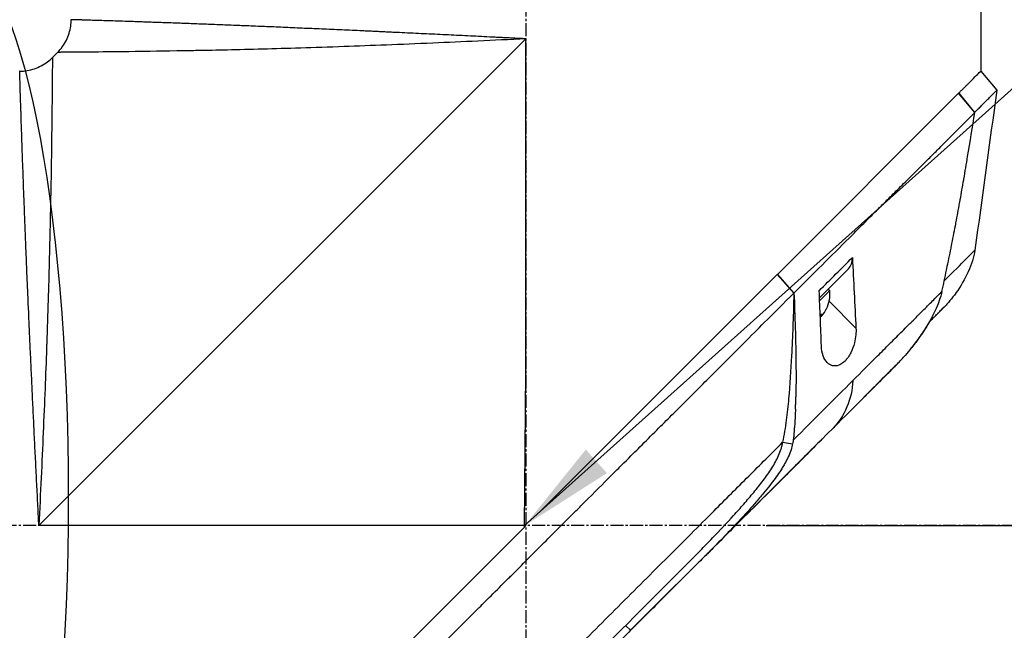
# Model space of a CAD drawing. Header units: millimetres. Extents: x 0 to 5219, y 0 to 2970.
# Tile 133 of 229: x 1943 to 2070, y 1537 to 1616. Entities that reach past the tile are written whole.
import ezdxf

# ---------------------------------------------------------------- set-up
doc = ezdxf.new("R2010")
doc.units = ezdxf.units.MM
doc.header["$LTSCALE"] = 0.2
doc.linetypes.add('CENTER2', pattern=[1.125, 0.75, -0.125, 0.125, -0.125])
doc.layers.add('02_Center Line', color=1, linetype='CENTER2')
doc.layers.add('13_After Rev.Num.', color=6, linetype='Continuous')
doc.styles.add('Rainbow-5.0 Style', font='malgunsl.ttf')
doc.dimstyles.new('Rainbow-5.0 Style', dxfattribs={"dimtxt": 4, "dimasz": 2.5, "dimexe": 1, "dimexo": 1, "dimgap": 1, "dimtad": 1, "dimdsep": 46, "dimtxsty": 'Rainbow-5.0 Style', "dimcen": 0, "dimclrd": 251, "dimclre": 251, "dimclrt": 7, "dimazin": 3, "dimtp": 0.1, "dimtm": 0.1, "dimtfac": 0.61, "dimtmove": 0, "dimatfit": 3, "dimfxl": 1, "dimlwd": -1, "dimlwe": -1, "dimarcsym": 1})

# ---------------------------------------------------------------- blocks, each defined once
blk = doc.blocks.new('*D127')
at = {"color": 251, "linetype": 'ByBlock', "transparency": 16777216}
for p, q in [((2008.36, 1842.07), (2008.36, 1758.5)), ((1859.96, 1614.21), (1859.96, 1766.5)), ((1998.36, 1762.5), (1869.96, 1762.5))]:
    blk.add_line(p, q, dxfattribs=at)
at = {"color": 251, "transparency": 16777216}
for points in [[(1869.96, 1764.17), (1869.96, 1760.84), (1859.96, 1762.5)], [(1998.36, 1764.17), (1998.36, 1760.84), (2008.36, 1762.5)]]:
    blk.add_solid(points, dxfattribs=at)
at = {"layer": 'Defpoints', "color": 0, "transparency": 16777216}
for p in [(2008.36, 1846.07), (1859.96, 1762.5), (1859.96, 1610.21)]:
    blk.add_point(p, dxfattribs=at)
at = {"color": 7, "transparency": 16777216, "insert": (1934.16, 1774.82), "char_height": 16, "attachment_point": 5, "style": 'Rainbow-5.0 Style'}
blk.add_mtext('148.4', dxfattribs=at)
blk = doc.blocks.new('*D130')
at = {"color": 251, "linetype": 'ByBlock', "transparency": 16777216}
for p, q in [((2039.53, 1550.6), (2204.65, 1550.6)), ((2200.65, 947.9), (2200.65, 1540.6)), ((2130.07, 937.9), (2204.65, 937.9))]:
    blk.add_line(p, q, dxfattribs=at)
at = {"color": 251, "transparency": 16777216}
for points in [[(2198.98, 1540.6), (2202.31, 1540.6), (2200.65, 1550.6)], [(2198.98, 947.9), (2202.31, 947.9), (2200.65, 937.9)]]:
    blk.add_solid(points, dxfattribs=at)
at = {"layer": 'Defpoints', "color": 0, "transparency": 16777216}
for p in [(2035.53, 1550.6), (2200.65, 1550.6), (2126.07, 937.9)]:
    blk.add_point(p, dxfattribs=at)
at = {"color": 7, "transparency": 16777216, "insert": (2188.33, 1244.25), "char_height": 16, "attachment_point": 5, "rotation": 90, "style": 'Rainbow-5.0 Style'}
blk.add_mtext('612.7', dxfattribs=at)
blk = doc.blocks.new('*D131')
at = {"color": 251, "linetype": 'ByBlock', "transparency": 16777216}
for p, q in [((2039.53, 2120.75), (2204.65, 2120.75)), ((2200.65, 1560.6), (2200.65, 2110.75)), ((2039.53, 1550.6), (2204.65, 1550.6))]:
    blk.add_line(p, q, dxfattribs=at)
at = {"color": 251, "transparency": 16777216}
for points in [[(2198.98, 2110.75), (2202.31, 2110.75), (2200.65, 2120.75)], [(2198.98, 1560.6), (2202.31, 1560.6), (2200.65, 1550.6)]]:
    blk.add_solid(points, dxfattribs=at)
at = {"layer": 'Defpoints', "color": 0, "transparency": 16777216}
for p in [(2035.53, 2120.75), (2200.65, 2120.75), (2035.53, 1550.6)]:
    blk.add_point(p, dxfattribs=at)
at = {"color": 7, "transparency": 16777216, "insert": (2188.32, 1835.67), "char_height": 16, "attachment_point": 5, "rotation": 90, "style": 'Rainbow-5.0 Style'}
blk.add_mtext('570.15', dxfattribs=at)
blk = doc.blocks.new('*D133')
at = {"color": 251, "linetype": 'ByBlock', "transparency": 16777216}
for p, q in [((1954.2, 2237.9), (2273.94, 2237.9)), ((2269.94, 947.9), (2269.94, 2227.9)), ((2130.07, 937.9), (2273.94, 937.9))]:
    blk.add_line(p, q, dxfattribs=at)
at = {"color": 251, "transparency": 16777216}
for points in [[(2268.28, 2227.9), (2271.61, 2227.9), (2269.94, 2237.9)], [(2268.28, 947.9), (2271.61, 947.9), (2269.94, 937.9)]]:
    blk.add_solid(points, dxfattribs=at)
at = {"layer": 'Defpoints', "color": 0, "transparency": 16777216}
for p in [(1950.2, 2237.9), (2269.94, 2237.9), (2126.07, 937.9)]:
    blk.add_point(p, dxfattribs=at)
at = {"color": 7, "transparency": 16777216, "insert": (2257.62, 1587.9), "char_height": 16, "attachment_point": 5, "rotation": 90, "style": 'Rainbow-5.0 Style'}
blk.add_mtext('1300', dxfattribs=at)
blk = doc.blocks.new('Blk$A22R2-4W24X')
for p, q in [((19.9, 883.9), (19.9, 868.7)), ((-102.3, 809.7), (-39.1, 872.9)), ((-42.18, 872.75), (-42.18, 872.75)), ((-40.6, 872.83), (-40.6, 872.83)), ((-39.1, 829.7), (-39.1, 872.9)), ((-100.54, 870.46), (-99.86, 871.14)), ((19.91, 868.71), (21.98, 866.22)), ((-6.48, 842.32), (17.03, 865.83)), ((17.04, 865.84), (17.03, 865.83)), ((19.12, 863.33), (17.03, 865.83)), ((17.04, 865.84), (19.11, 863.35)), ((19.11, 863.33), (19.11, 863.33)), ((15.9, 860.09), (15.9, 860.09)), ((12.36, 856.56), (12.36, 856.56)), ((10.26, 854.47), (10.26, 854.47)), ((19.14, 845.46), (19.14, 845.46)), ((-0.65, 843.57), (-0.65, 843.57)), ((-0.34, 843.89), (-0.34, 843.89)), ((-37.14, 811.66), (-6.5, 842.3)), ((-6.48, 842.32), (-6.5, 842.3)), ((-4.35, 839.89), (-6.5, 842.3)), ((-6.48, 842.32), (-4.33, 839.9)), ((-1.02, 839.29), (2.74, 843.06)), ((-4.35, 839.89), (-4.33, 839.9)), ((-1.06, 840.19), (-1.06, 840.19)), ((-1.01, 838.89), (0.32, 840.21)), ((0.11, 840.42), (0.32, 840.21)), ((0.22, 838.83), (3.71, 835.34)), ((-0.93, 837.03), (-0.78, 836.88)), ((-0.93, 837.03), (-0.78, 836.89)), ((-0.88, 837.1), (-0.72, 836.95)), ((-0.72, 836.95), (-0.72, 836.95)), ((15.06, 837.98), (15.06, 837.98)), ((-8.81, 835.43), (-8.81, 835.43)), ((-39.28, 809.53), (-39.1, 829.7)), ((8.64, 830.26), (5.63, 827.25)), ((6.12, 827.74), (6.12, 827.74)), ((-5.8, 820.52), (-4.51, 820.32)), ((-1.56, 820.07), (-25.52, 796.11)), ((-9.29, 814.33), (-9.29, 814.33)), ((-10.82, 812.52), (-10.82, 812.52)), ((-39.27, 809.7), (-102.3, 809.7)), ((-61.77, 787.03), (-39.28, 809.52)), ((-39.28, 809.52), (-39.1, 809.7)), ((-39.28, 809.53), (-39.1, 809.7)), ((-39.28, 809.52), (-39.28, 809.53)), ((-12.33, 809.3), (-11.86, 809.77)), ((-15.93, 807.03), (-15.93, 807.03)), ((-26.18, 796.74), (-25.52, 796.11)), ((-25.52, 796.11), (-25.52, 796.11))]:
    blk.add_line(p, q)
blk.add_arc((-4.18, 839.84), 4.52, 333.8415, 4.7607)
for centre, major_axis, ratio, start_param, end_param in [((0.61, 845.18), (2.13, -2.12), 0.723632, 6.280692, 6.957578), ((-4.06, 839.96), (3.03, -3.03), 0.992631, 0.034611, 0.084786), ((-4.07, 839.95), (3.03, -3.03), 0.993432, 0.036966, 0.084786), ((-3.93, 840.09), (3.19, -3.19), 0.121179, 6.044805, 6.202632), ((-3.93, 840.09), (3.19, -3.19), 0.121179, 0.080554, 0.3277), ((-3.93, 840.09), (3.19, -3.19), 0.114426, 0.080554, 0.3277), ((-4.21, 839.81), (3.19, -3.19), 0.993432, 0.080554, 0.099166), ((-4.21, 839.81), (3.19, -3.19), 0.992631, 0.080554, 0.081105), ((-3.93, 840.09), (3.19, -3.19), 0.114426, 6.202081, 6.202632), ((-4.15, 839.87), (3.19, -3.19), 0.992631, 0.080554, 0.3277), ((-4.15, 839.87), (3.19, -3.19), 0.993432, 0.080554, 0.3277), ((-3.16, 840.86), (3.03, -3.03), 0.114426, 6.282033, 6.367971), ((-3.16, 840.85), (3.03, -3.03), 0.121179, 6.279895, 6.284337), ((-3.16, 840.85), (3.03, -3.03), 0.121179, 0.041364, 0.084786), ((-80.82, 740.8), (97.82, 97.82), 0.000026, 0.415264, 0.47744), ((-36.42, 788.81), (62.35, 62.35), 0.000017, 5.251204, 5.40296), ((-35.09, 811.38), (-2.1, 2.14), 0.047046, 2.123062, 2.123097), ((-35.33, 786.29), (62.93, 62.93), 0.000051, 1.192389, 1.260494)]:
    blk.add_ellipse(centre, major_axis=major_axis, ratio=ratio, start_param=start_param, end_param=end_param)
for points, knots in [([(-99.86, 871.14), (-99.4, 871.6), (-99.01, 872.14), (-98.44, 873.29), (-98.25, 873.92), (-98.12, 874.83), (-98.1, 875.11), (-98.1, 875.39)], [0, 0, 0, 0, 0.1945418, 0.1945418, 0.385603, 0.385603, 0.4694914, 0.4694914, 0.4694914, 0.4694914]), ([(-39.1, 872.9), (-39.11, 872.9), (-39.14, 872.9), (-39.21, 872.91), (-39.31, 872.91), (-39.46, 872.92), (-39.65, 872.93), (-39.89, 872.94), (-40.19, 872.95), (-40.68, 872.98), (-41.28, 873.01), (-42.01, 873.04), (-42.73, 873.08), (-43.69, 873.13), (-44.89, 873.19), (-46.32, 873.26), (-47.75, 873.33), (-49.17, 873.4), (-51.06, 873.49), (-52.94, 873.58), (-54.8, 873.67), (-55.96, 873.72), (-56.88, 873.77), (-57.57, 873.8), (-58.26, 873.83), (-58.95, 873.87), (-59.64, 873.9), (-60.55, 873.94), (-61.67, 873.99), (-63, 874.05), (-64.75, 874.13), (-66.9, 874.22), (-68.98, 874.31), (-70.62, 874.38), (-71.83, 874.44), (-73.02, 874.49), (-74.2, 874.53), (-75.17, 874.57), (-75.93, 874.6), (-76.69, 874.63), (-77.62, 874.67), (-78.7, 874.71), (-79.76, 874.75), (-81.14, 874.81), (-82.8, 874.87), (-84.37, 874.93), (-85.57, 874.97), (-86.45, 875), (-87.3, 875.03), (-88.12, 875.06), (-88.78, 875.08), (-89.3, 875.1), (-89.81, 875.12), (-90.42, 875.14), (-91.35, 875.17), (-92.44, 875.21), (-93.61, 875.24), (-94.65, 875.28), (-95.41, 875.3), (-95.95, 875.32), (-96.26, 875.33), (-96.49, 875.34), (-96.65, 875.34), (-96.81, 875.35), (-97.01, 875.35), (-97.23, 875.36), (-97.54, 875.37), (-97.78, 875.38), (-97.94, 875.38), (-98.03, 875.38), (-98.08, 875.38), (-98.1, 875.39), (-98.1, 875.39), (-98.1, 875.39), (-98.1, 875.39)], [-0.0000644, -0.0000644, -0.0000644, -0.0000644, -0.0000148, 0.0000348, 0.000134, 0.0003324, 0.0005308, 0.0007292, 0.001126, 0.0015228, 0.0023163, 0.0031099, 0.0039035, 0.0046971, 0.0062842, 0.0078714, 0.0094585, 0.0110457, 0.0126328, 0.0158071, 0.0173942, 0.0189814, 0.019775, 0.0205685, 0.0213621, 0.0221557, 0.0229493, 0.0237428, 0.02533, 0.0269171, 0.0285043, 0.0316786, 0.0348529, 0.03644, 0.0380272, 0.0396143, 0.0412015, 0.0427886, 0.0435822, 0.0443758, 0.0459629, 0.04755, 0.0491372, 0.0507243, 0.0538986, 0.0570729, 0.0586601, 0.0602472, 0.0618344, 0.0634215, 0.0650087, 0.0658022, 0.0665958, 0.068183, 0.0697701, 0.0729444, 0.0761187, 0.079293, 0.0824673, 0.0840544, 0.0856416, 0.0864352, 0.0872287, 0.0880223, 0.0888159, 0.090403, 0.0919902, 0.0951645, 0.0967516, 0.0983388, 0.0999259, 0.1007195, 0.1015131, 0.1015159, 0.1015159, 0.1015159, 0.1015159]), ([(-39.1, 872.9), (-43.37, 872.69), (-47.41, 872.51), (-51.17, 872.34), (-55.38, 872.16), (-59.23, 872.01), (-62.69, 871.89), (-66.71, 871.74), (-70.2, 871.64), (-73.22, 871.56), (-76.57, 871.47), (-79.33, 871.41), (-81.61, 871.37), (-81.87, 871.37), (-82.12, 871.36), (-82.36, 871.36), (-85.21, 871.3), (-87.47, 871.27), (-89.29, 871.25), (-89.47, 871.25), (-89.64, 871.24), (-89.82, 871.24), (-92.04, 871.21), (-93.74, 871.19), (-95.06, 871.18), (-95.15, 871.18), (-95.24, 871.18), (-95.33, 871.18), (-95.99, 871.17), (-96.59, 871.17), (-97.13, 871.16), (-97.48, 871.16), (-98.07, 871.16), (-98.64, 871.15), (-98.67, 871.15), (-98.69, 871.15), (-98.72, 871.15), (-99.19, 871.15), (-99.42, 871.15), (-99.55, 871.14), (-99.77, 871.14), (-99.86, 871.14), (-99.86, 871.14), (-99.86, 871.14), (-99.86, 871.14), (-99.86, 871.14)], [0, 0, 0, 0, 0.0513847, 0.0513847, 0.0513847, 0.1089687, 0.1089687, 0.1089687, 0.1757473, 0.1757473, 0.1757473, 0.25, 0.25, 0.25, 0.2549863, 0.2549863, 0.2549863, 0.3125, 0.3125, 0.3125, 0.3170092, 0.3170092, 0.3170092, 0.375, 0.375, 0.375, 0.3786541, 0.3786541, 0.3786541, 0.40625, 0.40625, 0.40625, 0.4375, 0.4375, 0.4375, 0.4390424, 0.4390424, 0.4390424, 0.46875, 0.46875, 0.46875, 0.5, 0.5, 0.5, 0.5000148, 0.5000148, 0.5000148, 0.5000148]), ([(-104.79, 868.7), (-104.14, 868.7), (-103.48, 868.81), (-102.26, 869.22), (-101.68, 869.52), (-100.95, 870.08), (-100.74, 870.26), (-100.54, 870.46)], [0, 0, 0, 0, 0.1945418, 0.1945418, 0.385603, 0.385603, 0.4694914, 0.4694914, 0.4694914, 0.4694914]), ([(-100.54, 870.46), (-100.54, 870.46), (-100.54, 870.37), (-100.54, 870.16), (-100.55, 870.02), (-100.55, 869.79), (-100.55, 869.32), (-100.55, 869.3), (-100.55, 869.28), (-100.55, 869.27), (-100.56, 868.69), (-100.56, 868.1), (-100.56, 867.79), (-100.57, 867.23), (-100.57, 866.61), (-100.58, 865.93), (-100.58, 865.87), (-100.58, 865.81), (-100.58, 865.76), (-100.59, 864.42), (-100.61, 862.68), (-100.64, 860.42), (-100.64, 860.3), (-100.64, 860.18), (-100.65, 860.06), (-100.67, 858.22), (-100.7, 855.9), (-100.76, 852.96), (-100.76, 852.8), (-100.76, 852.63), (-100.77, 852.46), (-100.81, 850.15), (-100.87, 847.32), (-100.96, 843.82), (-101.03, 840.82), (-101.14, 837.32), (-101.28, 833.3), (-101.29, 833.1), (-101.3, 832.91), (-101.3, 832.71), (-101.42, 829.37), (-101.57, 825.72), (-101.74, 821.77), (-101.9, 817.99), (-102.09, 813.94), (-102.3, 809.7)], [0.5000431, 0.5000431, 0.5000431, 0.5000431, 0.53125, 0.53125, 0.53125, 0.5614637, 0.5614637, 0.5614637, 0.5625, 0.5625, 0.5625, 0.59375, 0.59375, 0.59375, 0.6225557, 0.6225557, 0.6225557, 0.625, 0.625, 0.625, 0.6844623, 0.6844623, 0.6844623, 0.6875, 0.6875, 0.6875, 0.7466289, 0.7466289, 0.7466289, 0.75, 0.75, 0.75, 0.8157706, 0.8157706, 0.8157706, 0.8722986, 0.8722986, 0.8722986, 0.875, 0.875, 0.875, 0.9388377, 0.9388377, 0.9388377, 1, 1, 1, 1]), ([(-102.3, 809.7), (-102.31, 809.82), (-102.31, 809.94), (-102.32, 810.06), (-102.32, 810.19), (-102.33, 810.31), (-102.34, 810.43), (-102.35, 810.67), (-102.36, 810.91), (-102.37, 811.16), (-102.39, 811.64), (-102.42, 812.12), (-102.44, 812.61), (-102.47, 813.09), (-102.49, 813.57), (-102.51, 814.05), (-102.54, 814.53), (-102.56, 815.01), (-102.59, 815.49), (-102.63, 816.45), (-102.68, 817.4), (-102.73, 818.35), (-102.78, 819.3), (-102.82, 820.24), (-102.87, 821.19), (-102.91, 822.13), (-102.96, 823.06), (-103, 824), (-103.05, 824.93), (-103.09, 825.86), (-103.14, 826.79), (-103.16, 827.25), (-103.18, 827.71), (-103.2, 828.17), (-103.22, 828.63), (-103.24, 829.09), (-103.27, 829.55), (-103.31, 830.47), (-103.35, 831.37), (-103.39, 832.26), (-103.43, 833.16), (-103.47, 834.04), (-103.51, 834.91), (-103.55, 835.78), (-103.59, 836.64), (-103.62, 837.48), (-103.66, 838.33), (-103.7, 839.16), (-103.73, 839.99), (-103.77, 840.81), (-103.8, 841.63), (-103.84, 842.43), (-103.87, 843.23), (-103.9, 844.02), (-103.93, 844.8), (-103.95, 845.19), (-103.96, 845.57), (-103.98, 845.95), (-104, 846.34), (-104.01, 846.72), (-104.03, 847.09), (-104.06, 847.85), (-104.08, 848.58), (-104.11, 849.3), (-104.14, 850.01), (-104.17, 850.71), (-104.19, 851.39), (-104.22, 852.07), (-104.24, 852.74), (-104.27, 853.38), (-104.29, 854.03), (-104.31, 854.65), (-104.34, 855.26), (-104.36, 855.88), (-104.38, 856.47), (-104.4, 857.04), (-104.42, 857.62), (-104.44, 858.18), (-104.46, 858.72), (-104.47, 858.99), (-104.48, 859.25), (-104.49, 859.51), (-104.5, 859.77), (-104.5, 860.03), (-104.51, 860.28), (-104.53, 860.78), (-104.55, 861.26), (-104.56, 861.71), (-104.58, 862.17), (-104.59, 862.6), (-104.6, 863.01), (-104.62, 863.43), (-104.63, 863.82), (-104.64, 864.18), (-104.65, 864.55), (-104.67, 864.9), (-104.68, 865.22), (-104.69, 865.55), (-104.7, 865.85), (-104.71, 866.13), (-104.71, 866.42), (-104.72, 866.68), (-104.73, 866.91), (-104.74, 867.15), (-104.74, 867.36), (-104.75, 867.56), (-104.76, 867.75), (-104.76, 867.91), (-104.77, 868.06), (-104.77, 868.2), (-104.77, 868.32), (-104.78, 868.41), (-104.78, 868.51), (-104.78, 868.58), (-104.78, 868.63), (-104.78, 868.65), (-104.78, 868.67), (-104.78, 868.68), (-104.79, 868.69), (-104.79, 868.7), (-104.79, 868.7), (-104.79, 868.7), (-104.79, 868.7), (-104.79, 868.7)], [-0.00006369, -0.00006369, -0.00006369, -0.00006369, 0.00029651, 0.00029651, 0.00029651, 0.00065671, 0.00065671, 0.00065671, 0.00137712, 0.00137712, 0.00137712, 0.00281792, 0.00281792, 0.00281792, 0.00425873, 0.00425873, 0.00425873, 0.00569954, 0.00569954, 0.00569954, 0.00858115, 0.00858115, 0.00858115, 0.01146277, 0.01146277, 0.01146277, 0.01434438, 0.01434438, 0.01434438, 0.017226, 0.017226, 0.017226, 0.0186668, 0.0186668, 0.0186668, 0.02010761, 0.02010761, 0.02010761, 0.02298922, 0.02298922, 0.02298922, 0.02587084, 0.02587084, 0.02587084, 0.02875245, 0.02875245, 0.02875245, 0.03163407, 0.03163407, 0.03163407, 0.03451568, 0.03451568, 0.03451568, 0.0373973, 0.0373973, 0.0373973, 0.0388381, 0.0388381, 0.0388381, 0.04027891, 0.04027891, 0.04027891, 0.04316053, 0.04316053, 0.04316053, 0.04604214, 0.04604214, 0.04604214, 0.04892569, 0.04892569, 0.04892569, 0.05180537, 0.05180537, 0.05180537, 0.05468698, 0.05468698, 0.05468698, 0.0575686, 0.0575686, 0.0575686, 0.0590094, 0.0590094, 0.0590094, 0.06045021, 0.06045021, 0.06045021, 0.06333183, 0.06333183, 0.06333183, 0.06621344, 0.06621344, 0.06621344, 0.06909505, 0.06909505, 0.06909505, 0.07197667, 0.07197667, 0.07197667, 0.07485819, 0.07485819, 0.07485819, 0.0777399, 0.0777399, 0.0777399, 0.08062151, 0.08062151, 0.08062151, 0.08350313, 0.08350313, 0.08350313, 0.08638474, 0.08638474, 0.08638474, 0.08926636, 0.08926636, 0.08926636, 0.09070485, 0.09070485, 0.09070485, 0.09214797, 0.09214797, 0.09214797, 0.09214861, 0.09214861, 0.09214861, 0.09214861]), ([(17.04, 865.84), (17.15, 865.95), (17.27, 866.07), (17.37, 866.17), (17.48, 866.28), (17.58, 866.38), (17.68, 866.48), (17.78, 866.58), (17.88, 866.68), (17.98, 866.78), (18.08, 866.88), (18.17, 866.97), (18.26, 867.06), (18.61, 867.41), (18.91, 867.71), (19.15, 867.95), (19.4, 868.2), (19.59, 868.39), (19.71, 868.51), (19.84, 868.64), (19.91, 868.71), (19.91, 868.71)], [-1, -1, -1, -1, -0.9375, -0.9375, -0.9375, -0.875, -0.875, -0.875, -0.8125, -0.8125, -0.8125, -0.75, -0.75, -0.75, -0.5, -0.5, -0.5, -0.25, -0.25, -0.25, 0, 0, 0, 0]), ([(19.11, 863.35), (19.19, 863.43), (19.27, 863.51), (19.43, 863.67), (19.53, 863.76), (19.72, 863.95), (19.86, 864.09), (20.02, 864.26), (20.04, 864.28), (20.23, 864.47), (20.53, 864.76), (20.97, 865.2), (21.1, 865.34), (21.47, 865.7), (21.66, 865.89), (21.85, 866.08), (21.9, 866.12), (21.97, 866.19), (21.99, 866.21), (21.98, 866.22)], [-1.925983, -1.925983, -1.925983, -1.925983, -1.875869, -1.875869, -1.820686, -1.820686, -1.653095, -1.653095, -1.624088, -1.624088, -1.164895, -1.164895, -0.929585, -0.929585, -0.463526, -0.463526, -0.231599, -0.231599, 0, 0, 0, 0]), ([(-4.33, 839.9), (-1.86, 842.36), (0.53, 844.75), (2.82, 847.04), (3.39, 847.61), (3.95, 848.18), (4.51, 848.73), (5.07, 849.29), (5.62, 849.84), (6.17, 850.38), (6.44, 850.65), (6.71, 850.92), (6.97, 851.19), (7.24, 851.45), (7.51, 851.71), (7.77, 851.98), (8.04, 852.24), (8.3, 852.5), (8.55, 852.76), (8.81, 853.02), (9.06, 853.28), (9.32, 853.53), (9.82, 854.04), (10.33, 854.53), (10.82, 855.02), (11.3, 855.5), (11.78, 855.98), (12.25, 856.44), (12.71, 856.91), (13.17, 857.36), (13.61, 857.8), (14.05, 858.24), (14.48, 858.67), (14.89, 859.08), (15.72, 859.91), (16.49, 860.69), (17.2, 861.39), (17.91, 862.1), (18.55, 862.76), (19.12, 863.33)], [0, 0, 0, 0, 0.25, 0.25, 0.25, 0.3125, 0.3125, 0.3125, 0.375, 0.375, 0.375, 0.40625, 0.40625, 0.40625, 0.4375, 0.4375, 0.4375, 0.46875, 0.46875, 0.46875, 0.5, 0.5, 0.5, 0.5625, 0.5625, 0.5625, 0.625, 0.625, 0.625, 0.6875, 0.6875, 0.6875, 0.75, 0.75, 0.75, 0.875, 0.875, 0.875, 1, 1, 1, 1]), ([(14.86, 840.09), (15.07, 841.01), (15.27, 841.94), (15.46, 842.88), (15.47, 842.93), (15.48, 842.98), (15.49, 843.03), (15.68, 843.93), (15.87, 844.83), (16.05, 845.73), (16.07, 845.82), (16.08, 845.92), (16.1, 846.01), (16.28, 846.89), (16.45, 847.76), (16.61, 848.64), (16.64, 848.76), (16.66, 848.89), (16.68, 849.02), (16.85, 849.88), (17, 850.74), (17.16, 851.6), (17.19, 851.74), (17.21, 851.89), (17.24, 852.04), (17.39, 852.89), (17.54, 853.74), (17.69, 854.6), (17.69, 854.63), (17.7, 854.67), (17.71, 854.7), (17.87, 855.68), (18.04, 856.65), (18.2, 857.62), (18.52, 859.53), (18.82, 861.44), (19.12, 863.33)], [0, 0, 0, 0, 0.1206948, 0.1206948, 0.1206948, 0.1274688, 0.1274688, 0.1274688, 0.2438816, 0.2438816, 0.2438816, 0.256112, 0.256112, 0.256112, 0.3692231, 0.3692231, 0.3692231, 0.3854414, 0.3854414, 0.3854414, 0.4964218, 0.4964218, 0.4964218, 0.5152549, 0.5152549, 0.5152549, 0.6251524, 0.6251524, 0.6251524, 0.6298026, 0.6298026, 0.6298026, 0.7550606, 0.7550606, 0.7550606, 1, 1, 1, 1]), ([(3.24, 844.49), (3.32, 842.97), (3.4, 841.44), (3.56, 838.37), (3.64, 836.85), (3.71, 835.34)], [0.000001, 0.000001, 0.000001, 0.000001, 0.550472, 0.550472, 1.110624, 1.110624, 1.110624, 1.110624]), ([(-69.28, 774.94), (-68.12, 776.11), (-66.84, 777.39), (-65.45, 778.78), (-64.33, 779.91), (-63.02, 781.21), (-61.51, 782.72), (-61.33, 782.9), (-60.95, 783.28), (-60.36, 783.87), (-60.11, 784.11), (-59.83, 784.4), (-59.51, 784.71), (-58.69, 785.54), (-58.01, 786.21), (-57.5, 786.72), (-56.43, 787.78), (-55.08, 789.14), (-53.43, 790.79), (-52.63, 791.59), (-51.83, 792.39), (-51.04, 793.18), (-50.46, 793.76), (-49.89, 794.34), (-49.31, 794.91), (-47.94, 796.29), (-46.55, 797.68), (-45.17, 799.06), (-44.67, 799.57), (-44.07, 800.16), (-43.38, 800.85), (-42.57, 801.67), (-41.95, 802.28), (-41.54, 802.7), (-41.28, 802.96), (-41.1, 803.14), (-41, 803.24), (-40.3, 803.93), (-39.61, 804.63), (-38.91, 805.33), (-37.98, 806.27), (-37.28, 806.96), (-36.82, 807.42), (-36.8, 807.44), (-36.78, 807.47), (-36.76, 807.49), (-35.39, 808.86), (-34.02, 810.22), (-32.64, 811.6), (-32.41, 811.83), (-32.19, 812.05), (-31.97, 812.28), (-30.68, 813.56), (-29.51, 814.74), (-28.47, 815.77), (-28.19, 816.05), (-27.73, 816.51), (-27.07, 817.17), (-26.86, 817.38), (-26.63, 817.6), (-26.39, 817.85), (-25.52, 818.71), (-24.83, 819.4), (-24.32, 819.92), (-22.79, 821.44), (-21.42, 822.81), (-20.2, 824.03), (-19.46, 824.76), (-18.67, 825.55), (-17.83, 826.39), (-17.28, 826.94), (-16.71, 827.51), (-16.13, 828.1), (-15.45, 828.77), (-14.78, 829.45), (-14.11, 830.11), (-13.44, 830.78), (-12.78, 831.45), (-12.12, 832.11), (-11.72, 832.51), (-11.33, 832.9), (-10.97, 833.27), (-9.89, 834.34), (-8.97, 835.27), (-8.18, 836.05), (-6.95, 837.29), (-5.66, 838.57), (-4.35, 839.89)], [-1, -1, -1, -1, -0.9375, -0.9375, -0.9375, -0.875, -0.875, -0.875, -0.8528979, -0.8528979, -0.8528979, -0.84375, -0.84375, -0.84375, -0.8125, -0.8125, -0.8125, -0.75, -0.75, -0.75, -0.7138981, -0.7138981, -0.7138981, -0.6875, -0.6875, -0.6875, -0.625, -0.625, -0.625, -0.5982143, -0.5982143, -0.5982143, -0.5763525, -0.5763525, -0.5763525, -0.5625, -0.5625, -0.5625, -0.53125, -0.53125, -0.53125, -0.5, -0.5, -0.5, -0.4990096, -0.4990096, -0.4990096, -0.4375, -0.4375, -0.4375, -0.4283694, -0.4283694, -0.4283694, -0.375, -0.375, -0.375, -0.3512462, -0.3512462, -0.3512462, -0.34375, -0.34375, -0.34375, -0.3125, -0.3125, -0.3125, -0.25, -0.25, -0.25, -0.2121786, -0.2121786, -0.2121786, -0.1875, -0.1875, -0.1875, -0.15625, -0.15625, -0.15625, -0.125, -0.125, -0.125, -0.1091039, -0.1091039, -0.1091039, -0.0625, -0.0625, -0.0625, 0, 0, 0, 0]), ([(-4.35, 839.89), (-4.35, 839.69), (-4.36, 839.49), (-4.39, 838.03), (-4.43, 836.77), (-4.53, 834.27), (-4.58, 833), (-4.74, 829.96), (-4.87, 827.94), (-5.11, 825.27), (-5.21, 824.33), (-5.4, 822.91), (-5.47, 822.44), (-5.63, 821.46), (-5.72, 821), (-5.8, 820.52)], [-2.140307, -2.140307, -2.140307, -2.140307, -2.071245, -2.071245, -1.648117, -1.648117, -1.228346, -1.228346, -0.636843, -0.636843, -0.321811, -0.321811, -0.164589, -0.164589, 0, 0, 0, 0]), ([(-4.33, 839.9), (-4.27, 838.38), (-4.21, 836.86), (-4.17, 835.34), (-4.12, 833.7), (-4.09, 832.06), (-4.07, 830.41), (-4.07, 829.59), (-4.06, 828.76), (-4.07, 827.93), (-4.07, 827.43), (-4.08, 826.92), (-4.09, 826.42)], [-1, -1, -1, -1, -0.7573218, -0.7573218, -0.7573218, -0.4967513, -0.4967513, -0.4967513, -0.3664661, -0.3664661, -0.3664661, -0.2872955, -0.2872955, -0.2872955, -0.2872955]), ([(-0.77, 833.03), (-0.82, 834.23), (-0.86, 835.41), (-0.96, 837.8), (-1.01, 839), (-1.06, 840.19)], [0.000001, 0.000001, 0.000001, 0.000001, 0.4368792, 0.4368792, 0.8702118, 0.8702118, 0.8702118, 0.8702118]), ([(3.3, 828.52), (4.39, 829.62), (5.47, 830.7), (6.51, 831.74), (6.77, 832), (7.03, 832.26), (7.29, 832.52), (7.55, 832.78), (7.8, 833.03), (8.06, 833.29), (8.56, 833.79), (9.06, 834.29), (9.55, 834.78), (9.79, 835.02), (10.03, 835.26), (10.27, 835.5), (10.39, 835.62), (10.51, 835.74), (10.63, 835.86), (10.75, 835.98), (10.87, 836.1), (10.98, 836.21), (11.22, 836.45), (11.45, 836.68), (11.67, 836.9), (11.9, 837.13), (12.13, 837.36), (12.35, 837.58), (12.57, 837.8), (12.79, 838.02), (13.01, 838.24), (13.22, 838.45), (13.44, 838.67), (13.65, 838.88), (14.06, 839.29), (14.47, 839.7), (14.86, 840.09)], [-1, -1, -1, -1, -0.75, -0.75, -0.75, -0.6875, -0.6875, -0.6875, -0.625, -0.625, -0.625, -0.5, -0.5, -0.5, -0.4375, -0.4375, -0.4375, -0.40625, -0.40625, -0.40625, -0.375, -0.375, -0.375, -0.3125, -0.3125, -0.3125, -0.25, -0.25, -0.25, -0.1875, -0.1875, -0.1875, -0.125, -0.125, -0.125, 0, 0, 0, 0]), ([(14.86, 840.09), (14.73, 839.52), (14.35, 837.96), (12.44, 834.85), (11.96, 834.16), (10.97, 832.84), (10.44, 832.19), (9.89, 831.57)], [0.0000064, 0.0000064, 0.0000064, 0.0000064, 0.1740467, 0.1740467, 0.2246228, 0.2246228, 0.2745832, 0.2745832, 0.2745832, 0.2745832]), ([(16.65, 839.88), (16.42, 839.54), (16.17, 839.22), (15.77, 838.75), (15.64, 838.59), (15.43, 838.36), (15.36, 838.29), (15.25, 838.17), (15.22, 838.14), (15.16, 838.08), (15.15, 838.06), (15.12, 838.04), (15.12, 838.03), (15.11, 838.02), (15.1, 838.02), (15.09, 838.01), (15.09, 838.01), (15.08, 838), (15.08, 838), (15.08, 837.99), (15.07, 837.99), (15.07, 837.99)], [0, 0, 0, 0, 0.122831, 0.122831, 0.1845131, 0.1845131, 0.2153748, 0.2153748, 0.2308711, 0.2308711, 0.2389075, 0.2389075, 0.241325, 0.241325, 0.2434836, 0.2434836, 0.2455022, 0.2455022, 0.2490388, 0.2490388, 0.2528112, 0.2528112, 0.2528112, 0.2528112]), ([(15.04, 837.96), (14.99, 837.9), (14.75, 837.66), (14.07, 836.98), (13.67, 836.59), (13.21, 836.12)], [0, 0, 0, 0, 0.5052438, 0.5052438, 0.9155276, 0.9155276, 0.9155276, 0.9155276]), ([(14.18, 837.1), (14.28, 837.2), (14.38, 837.29), (14.46, 837.38), (14.63, 837.55), (14.77, 837.69), (14.86, 837.78)], [-1, -1, -1, -1, -0.662973, -0.662973, -0.662973, 0, 0, 0, 0]), ([(13.21, 836.12), (12.98, 835.72), (12.73, 835.33), (12.48, 834.94), (12.09, 834.35), (11.68, 833.77), (11.25, 833.21), (11.11, 833.04), (10.98, 832.86), (10.84, 832.69)], [-0.5669024, -0.5669024, -0.5669024, -0.5669024, -0.4270987, -0.4270987, -0.4270987, -0.2135493, -0.2135493, -0.2135493, -0.1470183, -0.1470183, -0.1470183, -0.1470183]), ([(3.71, 835.34), (3.72, 835.06), (3.72, 834.76), (3.66, 834.12), (3.6, 833.77), (3.4, 832.99), (3.25, 832.55), (2.94, 831.93), (2.82, 831.73), (2.59, 831.41), (2.49, 831.28), (2.26, 831.03), (2.14, 830.92), (1.85, 830.69), (1.67, 830.59), (1.2, 830.41), (0.93, 830.4), (0.42, 830.52), (0.18, 830.66), (-0.24, 831.09), (-0.42, 831.39), (-0.68, 832.13), (-0.76, 832.56), (-0.77, 833.03)], [-1.233507, -1.233507, -1.233507, -1.233507, -1.130725, -1.130725, -1.019151, -1.019151, -0.880702, -0.880702, -0.809203, -0.809203, -0.755026, -0.755026, -0.69834, -0.69834, -0.615166, -0.615166, -0.479801, -0.479801, -0.336168, -0.336168, -0.170407, -0.170407, -0.000001, -0.000001, -0.000001, -0.000001]), ([(8.86, 830.48), (9.01, 830.63), (9.16, 830.78), (9.5, 831.15), (9.7, 831.36), (9.89, 831.57)], [0.02321, 0.02321, 0.02321, 0.02321, 0.0865317, 0.0865317, 0.1730601, 0.1730601, 0.1730601, 0.1730601]), ([(-4.14, 824.82), (-4.13, 825.03), (-4.12, 825.23), (-4.12, 825.43), (-4.11, 825.45), (-4.11, 825.47), (-4.11, 825.49), (-4.11, 825.57), (-4.11, 825.65), (-4.11, 825.72), (-4.1, 825.96), (-4.09, 826.19), (-4.09, 826.42)], [0.00589664, 0.00589664, 0.00589664, 0.00589664, 0.006613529, 0.006613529, 0.006613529, 0.006685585, 0.006685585, 0.006685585, 0.006959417, 0.006959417, 0.006959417, 0.00777951, 0.00777951, 0.00777951, 0.00777951]), ([(-4.14, 824.82), (-4.16, 824.18), (-4.19, 823.54), (-4.24, 822.9), (-4.27, 822.47), (-4.3, 822.04), (-4.34, 821.61), (-4.36, 821.4), (-4.38, 821.18), (-4.41, 820.97), (-4.41, 820.91), (-4.42, 820.86), (-4.43, 820.8)], [-0.2047521, -0.2047521, -0.2047521, -0.2047521, -0.1058955, -0.1058955, -0.1058955, -0.0407529, -0.0407529, -0.0407529, -0.0081816, -0.0081816, -0.0081816, 0, 0, 0, 0]), ([(-49.93, 776.39), (-47.84, 778.48), (-45.72, 780.6), (-43.57, 782.75), (-41.42, 784.9), (-39.25, 787.07), (-37.06, 789.26), (-34.87, 791.45), (-32.67, 793.65), (-30.46, 795.86), (-29.36, 796.96), (-28.26, 798.06), (-27.15, 799.17), (-26.04, 800.28), (-24.92, 801.4), (-23.84, 802.48), (-22.76, 803.56), (-21.72, 804.6), (-20.67, 805.64), (-18.68, 807.64), (-16.67, 809.65), (-14.7, 811.62), (-13.19, 813.13), (-11.69, 814.63), (-10.2, 816.12), (-8.72, 817.6), (-7.25, 819.07), (-5.8, 820.52)], [0, 0, 0, 0, 0.1448174, 0.1448174, 0.1448174, 0.2896349, 0.2896349, 0.2896349, 0.4344523, 0.4344523, 0.4344523, 0.506861, 0.506861, 0.506861, 0.5792697, 0.5792697, 0.5792697, 0.6516784, 0.6516784, 0.6516784, 0.7896349, 0.7896349, 0.7896349, 0.8948175, 0.8948175, 0.8948175, 1, 1, 1, 1]), ([(-19.1, 803.82), (-18.63, 804.29), (-18.16, 804.76), (-17.69, 805.24), (-17.45, 805.47), (-17.22, 805.71), (-16.99, 805.95), (-16.75, 806.19), (-16.52, 806.42), (-16.29, 806.66), (-15.82, 807.14), (-15.36, 807.62), (-14.9, 808.1), (-13.97, 809.06), (-13.06, 810.03), (-12.16, 811.02), (-11.72, 811.51), (-11.27, 812), (-10.84, 812.5), (-10.4, 813.01), (-9.97, 813.51), (-9.55, 814.02), (-9.13, 814.53), (-8.71, 815.04), (-8.32, 815.57), (-8.12, 815.83), (-7.93, 816.09), (-7.74, 816.36), (-7.56, 816.62), (-7.38, 816.89), (-7.21, 817.16), (-6.87, 817.7), (-6.57, 818.25), (-6.32, 818.81), (-6.2, 819.09), (-6.09, 819.37), (-6, 819.66), (-5.95, 819.8), (-5.91, 819.94), (-5.88, 820.09), (-5.84, 820.23), (-5.81, 820.38), (-5.8, 820.52)], [-0.9836552, -0.9836552, -0.9836552, -0.9836552, -0.8942433, -0.8942433, -0.8942433, -0.8495311, -0.8495311, -0.8495311, -0.8048189, -0.8048189, -0.8048189, -0.7153946, -0.7153946, -0.7153946, -0.5365459, -0.5365459, -0.5365459, -0.4471216, -0.4471216, -0.4471216, -0.3576972, -0.3576972, -0.3576972, -0.2682729, -0.2682729, -0.2682729, -0.2235607, -0.2235607, -0.2235607, -0.1788486, -0.1788486, -0.1788486, -0.0894242, -0.0894242, -0.0894242, -0.0447121, -0.0447121, -0.0447121, -0.022356, -0.022356, -0.022356, 0, 0, 0, 0]), ([(-4.51, 820.32), (-4.6, 819.83), (-4.78, 819.27), (-5.15, 818.47), (-5.22, 818.33), (-5.37, 818.03), (-5.46, 817.87), (-5.64, 817.55), (-5.74, 817.38), (-5.95, 817.04), (-6.06, 816.87), (-6.57, 816.1), (-7, 815.52), (-7.72, 814.59), (-8, 814.26), (-8.63, 813.49), (-9.02, 813.03), (-9.78, 812.17), (-10.15, 811.74), (-10.94, 810.87), (-11.34, 810.44), (-12.17, 809.56), (-12.59, 809.11), (-13.25, 808.43), (-13.48, 808.19), (-13.94, 807.71), (-14.18, 807.46), (-14.95, 806.68), (-15.47, 806.15), (-15.99, 805.63), (-16.06, 805.56), (-16.12, 805.51)], [0, 0, 0, 0, 0.166642, 0.166642, 0.202724, 0.202724, 0.243109, 0.243109, 0.287119, 0.287119, 0.331501, 0.331501, 0.492861, 0.492861, 0.584529, 0.584529, 0.704765, 0.704765, 0.820318, 0.820318, 0.936351, 0.936351, 1.057692, 1.057692, 1.122476, 1.122476, 1.189603, 1.189603, 1.342252, 1.342252, 1.371829, 1.371829, 1.371829, 1.371829]), ([(-4.43, 820.8), (-4.43, 820.75), (-4.44, 820.69), (-4.45, 820.64), (-4.47, 820.53), (-4.48, 820.42), (-4.51, 820.32)], [-1, -1, -1, -1, -0.667725, -0.667725, -0.667725, 0, 0, 0, 0]), ([(-16.11, 805.51), (-16.05, 805.57), (-15.99, 805.63), (-15.93, 805.69), (-15.75, 805.87), (-15.56, 806.06), (-15.37, 806.25)], [-0.99993686, -0.99993686, -0.99993686, -0.99993686, -0.98725245, -0.98725245, -0.98725245, -0.94780834, -0.94780834, -0.94780834, -0.94780834]), ([(-16.12, 805.51), (-16.98, 804.64), (-18.58, 803.05), (-22.38, 799.24), (-23.95, 797.68), (-25.52, 796.11)], [-1.613582, -1.613582, -1.613582, -1.613582, -0.664785, -0.664785, 0, 0, 0, 0]), ([(-25.52, 796.11), (-27.08, 794.54), (-28.65, 792.97), (-30.61, 791.02), (-31, 790.62), (-32.02, 789.6), (-32.57, 789.05), (-33.45, 788.18), (-33.74, 787.88), (-34.19, 787.43), (-34.33, 787.29), (-34.62, 787), (-34.77, 786.86), (-34.91, 786.71)], [-1.142804, -1.142804, -1.142804, -1.142804, -0.592912, -0.592912, -0.45543, -0.45543, -0.23364, -0.23364, -0.121763, -0.121763, -0.062324, -0.062324, -0.00003, -0.00003, -0.00003, -0.00003])]:
    blk.add_open_spline(points, degree=3, knots=knots)
for points in [[(-104.79, 868.7), (-104.79, 868.7), (-104.79, 868.7), (-104.79, 868.7)], [(21.98, 866.22), (21.03, 859.3), (20.09, 852.38), (19.14, 845.46)], [(19.12, 863.33), (19.12, 863.34), (19.11, 863.34), (19.11, 863.35)], [(-1.06, 840.19), (0.41, 841.66), (1.84, 843.1), (3.24, 844.49)], [(15.17, 841.48), (17.53, 843.85), (19.1, 845.42), (19.14, 845.46)], [(19.14, 845.46), (18.9, 843.69), (17.9, 841.62), (16.68, 839.91)], [(16.68, 839.91), (16.67, 839.9), (16.66, 839.89), (16.65, 839.88)], [(15.07, 837.99), (15.07, 837.98), (15.07, 837.98), (15.06, 837.98)], [(13.97, 836.89), (14.05, 836.96), (14.12, 837.03), (14.18, 837.1)], [(14.86, 837.78), (14.97, 837.89), (15.04, 837.96), (15.06, 837.98)], [(15.06, 837.98), (15.06, 837.98), (15.06, 837.97), (15.04, 837.96)], [(8.86, 830.48), (6.33, 827.96), (3.72, 825.33), (0.74, 822.36)], [(8.82, 830.44), (7.96, 829.58), (7.06, 828.68), (6.12, 827.74)], [(8.92, 830.54), (8.84, 830.47), (8.77, 830.39), (8.69, 830.31)], [(3.3, 828.52), (3.26, 826.2), (2.17, 823.79), (0.74, 822.36)], [(6.12, 827.74), (5.67, 827.29), (5.2, 826.82), (4.73, 826.35)], [(6.04, 827.66), (6.07, 827.69), (6.09, 827.72), (6.12, 827.74)], [(0.74, 822.36), (-3.25, 818.37), (-7.52, 814.1), (-11.86, 809.77)], [(-0.66, 820.96), (-2.19, 819.44), (-3.74, 817.88), (-5.32, 816.31)], [(-5.32, 816.31), (-8.58, 813.04), (-11.96, 809.66), (-15.37, 806.25)], [(-5.33, 816.29), (-5.33, 816.3), (-5.32, 816.3), (-5.32, 816.31)], [(-12.33, 809.3), (-13.56, 808.07), (-14.79, 806.83), (-16.03, 805.59)], [(-19.1, 803.82), (-23.58, 799.33), (-28.14, 794.78), (-32.62, 790.3)]]:
    blk.add_open_spline(points, degree=3)
at = {"layer": '02_Center Line', "ltscale": 11.288275}
for p, q in [((-39.1, 1446.4), (-39.1, 745.79)), ((77.68, 809.7), (-322.85, 809.7))]:
    blk.add_line(p, q, dxfattribs=at)
blk = doc.blocks.new('Blk$L1P0-3O23B')
blk.add_ellipse((0, 0), major_axis=(69.35, 0), ratio=0.201954)

msp = doc.modelspace()

# ---------------------------------------------------------------- block references
msp.add_blockref('Blk$A22R2-4W24X', (2047.458, 740.896))
at = {"layer": '13_After Rev.Num.', "rotation": 90}
msp.add_blockref('Blk$L1P0-3O23B', (1934.967, 1554.296), dxfattribs=at)

# ---------------------------------------------------------------- dimensions: what is measured, and where the dimension line sits
for base, p1, p2, picture, middle in [((2269.944, 2237.896), (2126.073, 937.896), (1950.2, 2237.896), '*D133', (2257.623, 1587.896)), ((2200.646, 2120.746), (2035.534, 1550.596), (2035.534, 2120.746), '*D131', (2188.325, 1835.671)), ((2200.646, 1550.596), (2126.073, 937.896), (2035.534, 1550.596), '*D130', (2188.33, 1244.246))]:
    dim = msp.add_linear_dim(base=base, p1=p1, p2=p2, angle=90, dimstyle='Rainbow-5.0 Style', override={"dimscale": 4, "dimtol": 0, "dimlim": 0, "dimtp": 0.1, "dimtm": 0.1, "dimtfac": 0.61, "dimtdec": 2, "dimtolj": 0, "dimtzin": 8})
    dim.commit()
    dim.dimension.update_dxf_attribs({"geometry": picture, "text_midpoint": middle})
dim = msp.add_linear_dim(base=(1859.958, 1762.503), p1=(2008.358, 1846.065), p2=(1859.958, 1610.211), dimstyle='Rainbow-5.0 Style', override={"dimscale": 4, "dimtol": 0, "dimlim": 0, "dimtp": 0.1, "dimtm": 0.1, "dimtfac": 0.61, "dimtdec": 2, "dimtolj": 0, "dimtzin": 8})
dim.commit()
dim.dimension.update_dxf_attribs({"geometry": '*D127', "text_midpoint": (1934.158, 1774.824)})

# ---------------------------------------------------------------- leaders
msp.add_leader([(2008.184, 1550.596), (2325.598, 1835.2)], dimstyle='Rainbow-5.0 Style', override={"dimscale": 5, "dimgap": 1, "dimtad": 1})

doc.saveas('drawing.dxf')
